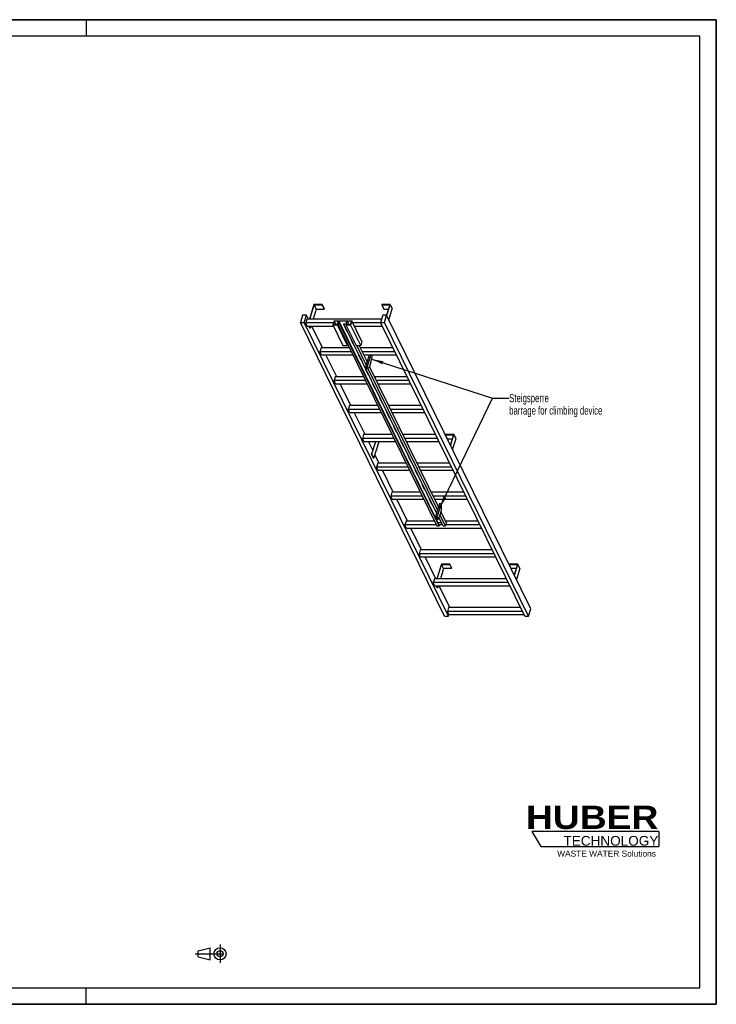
# Model space of a CAD drawing. Header units: millimetres. Extents: x 0 to 8400, y 0 to 5940.
# Tile 2 of 2: x 4200 to 8400, y 0 to 5940. Entities that reach past the tile are written whole.
import ezdxf

# ---------------------------------------------------------------- set-up
doc = ezdxf.new("R2010")
doc.units = ezdxf.units.MM
doc.header["$LTSCALE"] = 462
doc.linetypes.add('CENTER', pattern=[0.6, 0.375, -0.075, 0.075, -0.075])
doc.layers.get('0').update_dxf_attribs({"linetype": 'CONTINUOUS'})
doc.layers.add('053_NOTES', color=7, linetype='CONTINUOUS')
doc.layers.add('HUBER_Logo_BL1', color=7, linetype='CONTINUOUS')
doc.styles.get("Standard").update_dxf_attribs({"font": 'txt', "width": 0.7})
doc.styles.add('TEXTSTYLE_2', font='ariblk.ttf')
doc.styles.add('TEXTSTYLE_3', font='arial.ttf')
doc.dimstyles.get("Standard").update_dxf_attribs({"dimtxt": 50, "dimasz": 70, "dimexe": 2, "dimexo": 1, "dimtad": 1, "dimtxsty": 'STANDARD', "dimblk": '_FILLED', "dimblk1": '_FILLED', "dimblk2": '_FILLED', "dimcen": 0.09, "dimazin": 2, "dimtol": 1, "dimtp": 0.01, "dimtm": 0.01, "dimtfac": 1, "dimtofl": 0, "dimtmove": 0, "dimatfit": 3, "dimldrblk": '_FILLED', "dimfxl": 1, "dimtolj": 1, "dimarcsym": 0})

# ---------------------------------------------------------------- blocks, each defined once
blk = doc.blocks.new('HUBER_LOGO_BL1', base_point=(7675, 1007.5))
at = {"layer": 'HUBER_Logo_BL1', "color": 5, "linetype": 'CONTINUOUS'}
for p, q in [((8052.9, 1042), (7287.9, 1042)), ((7287.9, 1042), (7341.9, 952)), ((8052.9, 1042), (8052.9, 952)), ((7341.9, 952), (8052.9, 952))]:
    blk.add_line(p, q, dxfattribs=at)
at = {"layer": 'HUBER_Logo_BL1', "color": 2, "linetype": 'CONTINUOUS', "attachment_point": 3, "line_spacing_factor": 0.78}
for s, insert, char_height, width, style in [('HUBER\\P\\fArial;\\H58.5;TECHNOLOGY ', (8050.7, 1198.2), 140.4, 775.343, 'TEXTSTYLE_2'), ('WASTE WATER Solutions', (8036, 927.2), 36, 594.067, 'TEXTSTYLE_3')]:
    blk.add_mtext(s, dxfattribs=dict(at, insert=insert, char_height=char_height, width=width, style=style))
blk = doc.blocks.new('PROJEKTIONSMETHODE_1_BL2', base_point=(5360, 305))
at = {"color": 2, "linetype": 'CENTER'}
for p, q in [((5407.7, 360), (5407.7, 250)), ((5257.3, 305), (5462.7, 305))]:
    blk.add_line(p, q, dxfattribs=at)
at = {"color": 2, "linetype": 'CONTINUOUS'}
for p, q in [((5275.7, 323.3), (5349, 341.7)), ((5275.7, 286.7), (5275.7, 323.3)), ((5349, 268.3), (5349, 341.7)), ((5275.7, 286.7), (5349, 268.3))]:
    blk.add_line(p, q, dxfattribs=at)
for radius in [36.7, 18.3]:
    blk.add_circle((5407.7, 305), radius, dxfattribs=at)
blk = doc.blocks.new('_FILLED')
at = {"color": 0, "linetype": 'BYBLOCK'}
blk.add_solid([(0, 0), (-1, 0.143), (-1, -0.143)], dxfattribs=at)

msp = doc.modelspace()

# ---------------------------------------------------------------- linework, layer by layer
at = {"color": 7, "linetype": 'CONTINUOUS'}
for p, q in [((0, 5940), (8400, 5940)), ((8400, 0), (8400, 5940)), ((5973.638, 4221.059), (5946.722, 4133.958)), ((5948.564, 4133.958), (5974.996, 4219.493)), ((6024.297, 4221.059), (5973.638, 4221.059)), ((5974.996, 4219.493), (5987.198, 4194.628)), ((5974.996, 4219.493), (6023.813, 4219.493)), ((6023.813, 4219.493), (6024.297, 4221.059)), ((6023.813, 4219.493), (6036.014, 4194.628)), ((6024.297, 4221.059), (6036.498, 4196.195)), ((6383.51, 4221.059), (6383.026, 4219.493)), ((6383.026, 4219.493), (6395.228, 4194.628)), ((6383.026, 4219.493), (6431.843, 4219.493)), ((6434.169, 4221.059), (6383.51, 4221.059)), ((6431.843, 4219.493), (6412.521, 4156.969)), ((6413.655, 4154.677), (6434.169, 4221.059)), ((6434.169, 4221.059), (6446.37, 4196.195)), ((5987.198, 4194.628), (5968.45, 4133.958)), ((5987.198, 4194.628), (6036.014, 4194.628)), ((6036.014, 4194.628), (6036.498, 4196.195)), ((6395.228, 4194.628), (6424.159, 4194.628)), ((6425.857, 4129.813), (6446.37, 4196.195)), ((5905.949, 4156.966), (5892.151, 4112.316)), ((6761.52, 2340.728), (5892.151, 4112.316)), ((5892.151, 4112.316), (5915.177, 4112.316)), ((5928.975, 4156.966), (5905.949, 4156.966)), ((5915.177, 4112.316), (5928.975, 4156.966)), ((6784.547, 2340.728), (5915.177, 4112.316)), ((5931.808, 4133.958), (5924.546, 4110.459)), ((5933.697, 4091.81), (5924.546, 4110.459)), ((6091.447, 4110.459), (5924.546, 4110.459)), ((5940.265, 4133.958), (5928.975, 4156.966)), ((6382.396, 4133.958), (5931.808, 4133.958)), ((6095.265, 4122.813), (6088.003, 4099.313)), ((6088.003, 4099.313), (6149.011, 3974.991)), ((6115.635, 4099.313), (6088.003, 4099.313)), ((6095.944, 4122.029), (6089.166, 4100.096)), ((6089.166, 4100.096), (6114.956, 4100.096)), ((6095.265, 4122.813), (6202.108, 4122.813)), ((6095.944, 4122.029), (6106.707, 4100.096)), ((6121.733, 4122.029), (6095.944, 4122.029)), ((6114.956, 4100.096), (6121.733, 4122.029)), ((6117.111, 4104.091), (6115.635, 4099.313)), ((6176.643, 3974.991), (6115.635, 4099.313)), ((6117.111, 4104.091), (6178.12, 3979.769)), ((6130.927, 4104.091), (6117.111, 4104.091)), ((6123.6, 4122.108), (6118.274, 4104.874)), ((6118.274, 4104.874), (6131.169, 4104.874)), ((6123.6, 4122.108), (6721.482, 2903.752)), ((6173.337, 4122.108), (6123.6, 4122.108)), ((6131.169, 4104.874), (6130.927, 4104.091)), ((6728.809, 2885.735), (6130.927, 4104.091)), ((6131.169, 4104.874), (6729.051, 2886.519)), ((6154.875, 4104.091), (6155.117, 4104.874)), ((6713.953, 2964.81), (6154.875, 4104.091)), ((6168.691, 4104.091), (6154.875, 4104.091)), ((6155.117, 4104.874), (6168.012, 4104.874)), ((6168.691, 4104.091), (6167.214, 4099.313)), ((6167.214, 4099.313), (6228.222, 3974.991)), ((6194.846, 4099.313), (6167.214, 4099.313)), ((6168.012, 4104.874), (6173.337, 4122.108)), ((6175.155, 4122.029), (6168.377, 4100.096)), ((6168.377, 4100.096), (6194.167, 4100.096)), ((6175.155, 4122.029), (6185.918, 4100.096)), ((6200.945, 4122.029), (6175.155, 4122.029)), ((6194.167, 4100.096), (6200.945, 4122.029)), ((6202.108, 4122.813), (6194.846, 4099.313)), ((6255.854, 3974.991), (6194.846, 4099.313)), ((6263.116, 3998.491), (6202.108, 4122.813)), ((6376.619, 4110.459), (6208.17, 4110.459)), ((6389.506, 4156.966), (6375.708, 4112.316)), ((7245.077, 2340.728), (6375.708, 4112.316)), ((6375.708, 4112.316), (6398.734, 4112.316)), ((6412.532, 4156.966), (6389.506, 4156.966)), ((6398.734, 4112.316), (6412.532, 4156.966)), ((7268.104, 2340.728), (6398.734, 4112.316)), ((7281.901, 2385.377), (6412.532, 4156.966)), ((5933.697, 4091.81), (6091.684, 4091.81)), ((5949.53, 4078.696), (5943.094, 4091.81)), ((5944.936, 4091.81), (5951.372, 4078.696)), ((5949.53, 4078.696), (5951.372, 4078.696)), ((5955.425, 4091.81), (5951.372, 4078.696)), ((6025.677, 3959.908), (5960.949, 4091.81)), ((6159.76, 4094.135), (6155.748, 4094.135)), ((6155.748, 4094.135), (6171, 4063.055)), ((6156.312, 4094.135), (6171.218, 4063.76)), ((6157.453, 4091.81), (6160.901, 4091.81)), ((6171, 4063.055), (6171.218, 4063.76)), ((6171, 4063.055), (6175.012, 4063.055)), ((6171.218, 4063.76), (6174.667, 4063.76)), ((6217.321, 4091.81), (6385.771, 4091.81)), ((6202.466, 4007.11), (6198.454, 4007.11)), ((6198.454, 4007.11), (6213.706, 3976.029)), ((6199.018, 4007.11), (6213.924, 3976.734)), ((6263.116, 3998.491), (6255.854, 3974.991)), ((6017.22, 3959.908), (6009.958, 3936.408)), ((6019.109, 3917.76), (6009.958, 3936.408)), ((6199.398, 3936.408), (6009.958, 3936.408)), ((6187.866, 3959.908), (6017.22, 3959.908)), ((6149.011, 3974.991), (6176.643, 3974.991)), ((6178.12, 3979.769), (6176.643, 3974.991)), ((6178.12, 3979.769), (6714.993, 2885.735)), ((6213.706, 3976.029), (6213.924, 3976.734)), ((6213.706, 3976.029), (6217.718, 3976.029)), ((6213.924, 3976.734), (6217.372, 3976.734)), ((6228.222, 3974.991), (6255.854, 3974.991)), ((6289.335, 3858.244), (6232.044, 3974.991)), ((6295.12, 3876.966), (6247.016, 3974.991)), ((6450.499, 3959.908), (6254.418, 3959.908)), ((6462.031, 3936.408), (6265.95, 3936.408)), ((6019.109, 3917.76), (6208.549, 3917.76)), ((6111.089, 3785.857), (6046.36, 3917.76)), ((6245.172, 3920.084), (6241.16, 3920.084)), ((6241.16, 3920.084), (6256.412, 3889.004)), ((6241.723, 3920.084), (6256.63, 3889.709)), ((6242.864, 3917.76), (6246.313, 3917.76)), ((6256.412, 3889.004), (6256.63, 3889.709)), ((6256.412, 3889.004), (6260.424, 3889.004)), ((6256.63, 3889.709), (6260.078, 3889.709)), ((6275.101, 3917.76), (6471.182, 3917.76)), ((6295.12, 3876.966), (6289.335, 3858.244)), ((6316.937, 3917.76), (6293.68, 3842.499)), ((6307.726, 3917.76), (6295.12, 3876.966)), ((6310.093, 3847.351), (6319.776, 3878.684)), ((6325.512, 3905.292), (6319.394, 3917.76)), ((6319.776, 3878.684), (6325.512, 3905.292)), ((6287.878, 3833.059), (6283.865, 3833.059)), ((6283.865, 3833.059), (6299.118, 3801.978)), ((6284.429, 3833.059), (6299.335, 3802.683)), ((6289.335, 3858.244), (6284.469, 3842.499)), ((6284.469, 3842.499), (6287.52, 3836.283)), ((6284.469, 3842.499), (6293.68, 3842.499)), ((6287.52, 3836.283), (6296.73, 3836.283)), ((6293.68, 3842.499), (6296.73, 3836.283)), ((6296.73, 3836.283), (6310.093, 3847.351)), ((6299.118, 3801.978), (6299.335, 3802.683)), ((6299.118, 3801.978), (6303.13, 3801.978)), ((6719.291, 2982.085), (6299.134, 3838.275)), ((6299.335, 3802.683), (6302.784, 3802.683)), ((6725.077, 3000.807), (6309.78, 3847.092)), ((6102.632, 3785.857), (6095.37, 3762.357)), ((6104.521, 3743.709), (6095.37, 3762.357)), ((6284.81, 3762.357), (6095.37, 3762.357)), ((6273.278, 3785.857), (6102.632, 3785.857)), ((6104.521, 3743.709), (6293.961, 3743.709)), ((6196.501, 3611.806), (6131.772, 3743.709)), ((6330.584, 3746.033), (6326.571, 3746.033)), ((6326.571, 3746.033), (6341.823, 3714.953)), ((6327.135, 3746.033), (6342.041, 3715.658)), ((6328.276, 3743.709), (6331.725, 3743.709)), ((6535.911, 3785.857), (6339.83, 3785.857)), ((6547.443, 3762.357), (6351.362, 3762.357)), ((6360.513, 3743.709), (6556.594, 3743.709)), ((6341.823, 3714.953), (6342.041, 3715.658)), ((6341.823, 3714.953), (6345.836, 3714.953)), ((6342.041, 3715.658), (6345.49, 3715.658)), ((6373.29, 3659.008), (6369.277, 3659.008)), ((6369.277, 3659.008), (6384.529, 3627.928)), ((6369.841, 3659.008), (6384.747, 3628.633)), ((6384.529, 3627.928), (6384.747, 3628.633)), ((6384.529, 3627.928), (6388.542, 3627.928)), ((6384.747, 3628.633), (6388.196, 3628.633)), ((6188.043, 3611.806), (6180.781, 3588.306)), ((6189.933, 3569.658), (6180.781, 3588.306)), ((6370.222, 3588.306), (6180.781, 3588.306)), ((6358.69, 3611.806), (6188.043, 3611.806)), ((6189.933, 3569.658), (6379.373, 3569.658)), ((6281.912, 3437.755), (6217.184, 3569.658)), ((6415.996, 3571.983), (6411.983, 3571.983)), ((6411.983, 3571.983), (6427.235, 3540.902)), ((6412.547, 3571.983), (6427.453, 3541.607)), ((6413.688, 3569.658), (6417.136, 3569.658)), ((6621.322, 3611.806), (6425.242, 3611.806)), ((6632.854, 3588.306), (6436.774, 3588.306)), ((6445.925, 3569.658), (6642.006, 3569.658)), ((6427.235, 3540.902), (6427.453, 3541.607)), ((6427.235, 3540.902), (6431.248, 3540.902)), ((6427.453, 3541.607), (6430.902, 3541.607)), ((6458.701, 3484.957), (6454.689, 3484.957)), ((6454.689, 3484.957), (6469.941, 3453.877)), ((6455.253, 3484.957), (6470.159, 3454.582)), ((6469.941, 3453.877), (6470.159, 3454.582)), ((6469.941, 3453.877), (6473.953, 3453.877)), ((6470.159, 3454.582), (6473.608, 3454.582)), ((6273.455, 3437.755), (6266.193, 3414.255)), ((6275.344, 3395.607), (6266.193, 3414.255)), ((6455.633, 3414.255), (6266.193, 3414.255)), ((6444.101, 3437.755), (6273.455, 3437.755)), ((6275.344, 3395.607), (6464.785, 3395.607)), ((6328.58, 3342.657), (6302.596, 3395.607)), ((6323.523, 3320.332), (6346.785, 3395.607)), ((6344.943, 3395.607), (6328.58, 3342.657)), ((6335.725, 3295.467), (6366.67, 3395.607)), ((6357.991, 3437.831), (6357.968, 3437.755)), ((6408.649, 3437.831), (6357.991, 3437.831)), ((6408.626, 3437.755), (6408.649, 3437.831)), ((6408.686, 3437.755), (6408.649, 3437.831)), ((6501.407, 3397.932), (6497.395, 3397.932)), ((6497.395, 3397.932), (6512.647, 3366.851)), ((6497.959, 3397.932), (6512.865, 3367.556)), ((6499.099, 3395.607), (6502.548, 3395.607)), ((6706.734, 3437.755), (6510.653, 3437.755)), ((6718.266, 3414.255), (6522.185, 3414.255)), ((6531.337, 3395.607), (6727.417, 3395.607)), ((6767.863, 3437.831), (6767.379, 3436.264)), ((6779.581, 3411.4), (6767.379, 3436.264)), ((6767.379, 3436.264), (6816.195, 3436.264)), ((6818.522, 3437.831), (6767.863, 3437.831)), ((6779.581, 3411.4), (6808.512, 3411.4)), ((6816.195, 3436.264), (6796.878, 3373.752)), ((6798.008, 3371.449), (6818.522, 3437.831)), ((6810.21, 3346.584), (6830.723, 3412.966)), ((6830.723, 3412.966), (6818.522, 3437.831)), ((6328.58, 3342.657), (6321.681, 3320.332)), ((6512.647, 3366.851), (6512.865, 3367.556)), ((6512.647, 3366.851), (6516.659, 3366.851)), ((6512.865, 3367.556), (6516.313, 3367.556)), ((6333.883, 3295.467), (6321.681, 3320.332)), ((6321.681, 3320.332), (6323.523, 3320.332)), ((6335.725, 3295.467), (6323.523, 3320.332)), ((6333.883, 3295.467), (6335.725, 3295.467)), ((6367.324, 3263.705), (6341.912, 3315.489)), ((6544.113, 3310.907), (6540.101, 3310.907)), ((6540.101, 3310.907), (6555.353, 3279.826)), ((6540.664, 3310.907), (6555.571, 3280.531)), ((6555.353, 3279.826), (6555.571, 3280.531)), ((6555.353, 3279.826), (6559.365, 3279.826)), ((6555.571, 3280.531), (6559.019, 3280.531)), ((6358.867, 3263.705), (6351.605, 3240.205)), ((6360.756, 3221.556), (6351.605, 3240.205)), ((6541.045, 3240.205), (6351.605, 3240.205)), ((6529.513, 3263.705), (6358.867, 3263.705)), ((6360.756, 3221.556), (6550.196, 3221.556)), ((6452.736, 3089.654), (6388.007, 3221.556)), ((6586.819, 3223.881), (6582.807, 3223.881)), ((6582.807, 3223.881), (6598.059, 3192.801)), ((6583.37, 3223.881), (6598.276, 3193.506)), ((6584.511, 3221.556), (6587.96, 3221.556)), ((6792.146, 3263.705), (6596.065, 3263.705)), ((6803.678, 3240.205), (6607.597, 3240.205)), ((6616.748, 3221.556), (6812.829, 3221.556)), ((6598.059, 3192.801), (6598.276, 3193.506)), ((6598.059, 3192.801), (6602.071, 3192.801)), ((6598.276, 3193.506), (6601.725, 3193.506)), ((6444.278, 3089.654), (6437.016, 3066.154)), ((6614.925, 3089.654), (6444.278, 3089.654)), ((6629.525, 3136.856), (6625.512, 3136.856)), ((6625.512, 3136.856), (6640.764, 3105.775)), ((6626.076, 3136.856), (6640.982, 3106.48)), ((6640.764, 3105.775), (6640.982, 3106.48)), ((6640.764, 3105.775), (6644.777, 3105.775)), ((6640.982, 3106.48), (6644.431, 3106.48)), ((6877.558, 3089.654), (6681.477, 3089.654)), ((6446.168, 3047.506), (6437.016, 3066.154)), ((6626.457, 3066.154), (6437.016, 3066.154)), ((6446.168, 3047.506), (6635.608, 3047.506)), ((6538.147, 2915.603), (6473.419, 3047.506)), ((6672.231, 3049.83), (6668.218, 3049.83)), ((6668.218, 3049.83), (6683.47, 3018.75)), ((6668.782, 3049.83), (6683.688, 3019.455)), ((6669.923, 3047.506), (6673.372, 3047.506)), ((6889.09, 3066.154), (6693.009, 3066.154)), ((6702.16, 3047.506), (6898.241, 3047.506)), ((6683.47, 3018.75), (6683.688, 3019.455)), ((6683.47, 3018.75), (6687.483, 3018.75)), ((6683.688, 3019.455), (6687.137, 3019.455)), ((6719.291, 2982.085), (6707.188, 2942.919)), ((6740.605, 3021.251), (6716.398, 2942.919)), ((6725.077, 3000.807), (6719.291, 2982.085)), ((6731.395, 3021.251), (6725.077, 3000.807)), ((6731.395, 3021.251), (6740.605, 3021.251)), ((6732.812, 2947.77), (6742.494, 2979.103)), ((6772.358, 2904.457), (6739.879, 2970.641)), ((6743.656, 3015.035), (6740.605, 3021.251)), ((6742.494, 2979.103), (6743.656, 3015.035)), ((6529.69, 2915.603), (6522.428, 2892.103)), ((6700.336, 2915.603), (6529.69, 2915.603)), ((6707.188, 2942.919), (6714.814, 2927.378)), ((6707.188, 2942.919), (6716.398, 2942.919)), ((6713.333, 2962.805), (6710.924, 2962.805)), ((6710.924, 2962.805), (6712.402, 2959.793)), ((6711.488, 2962.805), (6712.62, 2960.498)), ((6714.814, 2927.378), (6724.025, 2927.378)), ((6716.398, 2942.919), (6724.025, 2927.378)), ((6724.025, 2927.378), (6732.812, 2947.77)), ((6726.028, 2932.027), (6726.176, 2931.724)), ((6726.176, 2931.724), (6726.394, 2932.429)), ((6726.176, 2931.724), (6730.189, 2931.724)), ((6726.291, 2932.639), (6726.394, 2932.429)), ((6726.394, 2932.429), (6729.843, 2932.429)), ((6752.757, 2885.735), (6727.904, 2936.381)), ((6766.573, 2885.735), (6734.094, 2951.92)), ((6962.969, 2915.603), (6766.888, 2915.603)), ((6531.579, 2873.455), (6522.428, 2892.103)), ((6711.868, 2892.103), (6522.428, 2892.103)), ((6531.579, 2873.455), (6983.653, 2873.455)), ((6623.559, 2741.552), (6558.831, 2873.455)), ((6714.993, 2885.735), (6728.809, 2885.735)), ((6721.482, 2903.752), (6721.139, 2902.642)), ((6743.916, 2903.752), (6721.482, 2903.752)), ((6749.632, 2892.103), (6726.311, 2892.103)), ((6728.809, 2885.735), (6729.051, 2886.519)), ((6752.757, 2885.735), (6766.573, 2885.735)), ((6772.358, 2904.457), (6766.573, 2885.735)), ((6974.501, 2892.103), (6768.54, 2892.103)), ((6615.102, 2741.552), (6607.84, 2718.052)), ((7048.381, 2741.552), (6615.102, 2741.552)), ((6616.991, 2699.404), (6607.84, 2718.052)), ((7059.913, 2718.052), (6607.84, 2718.052)), ((6616.991, 2699.404), (7069.064, 2699.404)), ((6708.971, 2567.501), (6644.242, 2699.404)), ((6742.344, 2654.602), (6715.428, 2567.501)), ((6717.27, 2567.501), (6743.702, 2653.036)), ((6755.903, 2628.171), (6737.155, 2567.501)), ((6793.002, 2654.602), (6742.344, 2654.602)), ((6755.903, 2628.171), (6743.702, 2653.036)), ((6743.702, 2653.036), (6792.518, 2653.036)), ((6804.72, 2628.171), (6755.903, 2628.171)), ((6792.518, 2653.036), (6793.002, 2654.602)), ((6804.72, 2628.171), (6792.518, 2653.036)), ((6805.204, 2629.738), (6793.002, 2654.602)), ((6805.204, 2629.738), (6804.72, 2628.171)), ((7152.216, 2654.602), (7151.732, 2653.036)), ((7163.933, 2628.171), (7151.732, 2653.036)), ((7151.732, 2653.036), (7200.548, 2653.036)), ((7202.874, 2654.602), (7152.216, 2654.602)), ((7192.864, 2628.171), (7163.933, 2628.171)), ((7200.548, 2653.036), (7181.23, 2590.523)), ((7182.361, 2588.22), (7202.874, 2654.602)), ((7215.076, 2629.738), (7194.562, 2563.356)), ((7215.076, 2629.738), (7202.874, 2654.602)), ((6700.514, 2567.501), (6693.252, 2544.002)), ((7133.793, 2567.501), (6700.514, 2567.501)), ((6702.403, 2525.353), (6693.252, 2544.002)), ((7145.325, 2544.002), (6693.252, 2544.002)), ((6702.403, 2525.353), (7154.476, 2525.353)), ((6718.236, 2512.239), (6711.8, 2525.353)), ((6720.078, 2512.239), (6713.642, 2525.353)), ((6720.078, 2512.239), (6718.236, 2512.239)), ((6724.13, 2525.353), (6720.078, 2512.239)), ((6794.383, 2393.451), (6729.654, 2525.353)), ((6785.925, 2393.451), (6778.663, 2369.951)), ((7219.204, 2393.451), (6785.925, 2393.451)), ((7268.104, 2340.728), (7281.901, 2385.377)), ((6761.52, 2340.728), (6784.547, 2340.728)), ((6787.815, 2351.302), (6778.663, 2369.951)), ((7230.737, 2369.951), (6778.663, 2369.951)), ((6784.547, 2340.728), (6787.815, 2351.302)), ((6787.815, 2351.302), (7239.888, 2351.302)), ((7245.077, 2340.728), (7268.104, 2340.728)), ((0, 0), (8400, 0))]:
    msp.add_line(p, q, dxfattribs=at)
at = {"color": 3, "linetype": 'CONTINUOUS'}
for p, q in [((8400, 5940), (0, 5940)), ((4600, 5940), (4600, 5840)), ((8400, 5940), (8400, 0)), ((4600, 0), (4600, 100)), ((8400, 0), (0, 0))]:
    msp.add_line(p, q, dxfattribs=at)
at = {"color": 5, "linetype": 'CONTINUOUS'}
for p, q in [((8300, 5840), (100, 5840)), ((8300, 100), (8300, 5840)), ((100, 100), (8300, 100))]:
    msp.add_line(p, q, dxfattribs=at)

# ---------------------------------------------------------------- block references
at = {"color": 2, "linetype": 'CONTINUOUS'}
msp.add_blockref('PROJEKTIONSMETHODE_1_BL2', (5360, 305), dxfattribs=at)
at = {"layer": 'HUBER_Logo_BL1'}
msp.add_blockref('HUBER_LOGO_BL1', (7674.994, 1007.484), dxfattribs=at)

# ---------------------------------------------------------------- texts
at = {"layer": '053_NOTES', "color": 2, "linetype": 'CONTINUOUS', "insert": (7151.212, 3682.434), "char_height": 50, "width": 1396.42857, "attachment_point": 1, "line_spacing_factor": 0.9}
msp.add_mtext('Steigsperre\\Pbarrage for climbing device', dxfattribs=at)

# ---------------------------------------------------------------- leaders
at = {"layer": '053_NOTES', "color": 2, "linetype": 'CONTINUOUS'}
for points in [[(6322.623, 3891.891), (7051.212, 3657.434), (7151.212, 3657.434)], [(6733.013, 2996.683), (7051.212, 3657.434), (7151.212, 3657.434)]]:
    msp.add_leader(points, dimstyle='STANDARD', override={"dimtad": 0}, dxfattribs=at)

doc.saveas('drawing.dxf')
